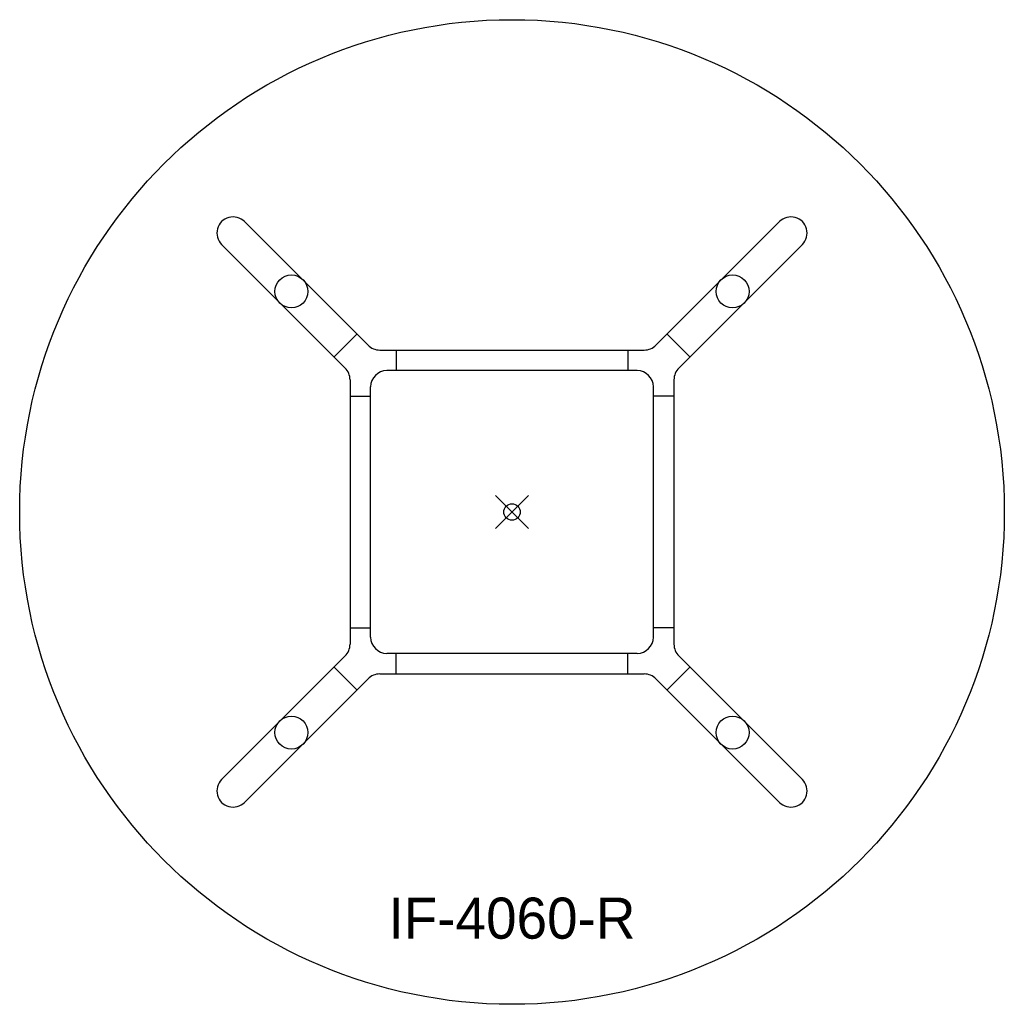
# Model space of a CAD drawing. Header units: inches. Extents: x -30 to 30, y -30 to 30.
import ezdxf
from ezdxf.enums import TextEntityAlignment as Align

# ---------------------------------------------------------------- set-up
doc = ezdxf.new("R2010")
doc.units = ezdxf.units.IN
doc.header["$PDMODE"] = 35
doc.layers.add('AFUCH-P', color=2, linetype='Continuous')
doc.layers.add('AFUCH-P-TN', color=2, linetype='Continuous')

msp = doc.modelspace()

# ---------------------------------------------------------------- linework, layer by layer
at = {"layer": 'AFUCH-P'}
for p, q in [((-8.771, 10.163), (-16.303, 17.695)), ((8.771, 10.163), (16.303, 17.695)), ((-10.163, 8.771), (-17.695, 16.303)), ((10.163, 8.771), (17.695, 16.303)), ((-9.453, 10.845), (-10.845, 9.453)), ((9.453, 10.845), (10.845, 9.453)), ((-8.064, 9.87), (8.064, 9.87)), ((-7.062, 9.87), (-7.062, 8.62)), ((7.062, 9.87), (7.062, 8.62)), ((7.62, 8.62), (-7.62, 8.62)), ((-9.87, 8.064), (-9.87, -8.064)), ((9.87, 8.064), (9.87, -8.064)), ((-8.62, -7.62), (-8.62, 7.62)), ((8.62, -7.62), (8.62, 7.62)), ((-9.87, 7.062), (-8.62, 7.062)), ((9.87, 7.062), (8.62, 7.062)), ((-9.87, -7.062), (-8.62, -7.062)), ((9.87, -7.062), (8.62, -7.062)), ((-10.163, -8.771), (-17.695, -16.303)), ((7.62, -8.62), (-7.62, -8.62)), ((-7.062, -9.87), (-7.062, -8.62)), ((7.062, -9.87), (7.062, -8.62)), ((10.163, -8.771), (17.695, -16.303)), ((-10.845, -9.453), (-9.453, -10.845)), ((10.845, -9.453), (9.453, -10.845)), ((-8.771, -10.163), (-16.303, -17.695)), ((-8.064, -9.87), (8.064, -9.87)), ((8.771, -10.163), (16.303, -17.695))]:
    msp.add_line(p, q, dxfattribs=at)
for centre, radius in [((0, 0), 30), ((-13.442, 13.442), 1.004), ((13.442, 13.442), 1.004), ((-13.442, -13.442), 1.004), ((13.442, -13.442), 1.004)]:
    msp.add_circle(centre, radius, dxfattribs=at)
for centre, radius, start, end in [((-16.999, 16.999), 0.984, 45, 225.0009), ((16.999, 16.999), 0.984, 314.9991, 135), ((-8.064, 10.87), 1, 225, 270), ((8.064, 10.87), 1, 270, 315), ((-10.87, 8.064), 1, 0, 45), ((-7.62, 7.62), 1, 90, 180), ((7.62, 7.62), 1, 360, 90), ((10.87, 8.064), 1, 135, 180), ((-7.62, -7.62), 1, 180, 270), ((7.62, -7.62), 1, 270, 360), ((-10.87, -8.064), 1, 315, 360), ((10.87, -8.064), 1, 180, 225), ((-8.064, -10.87), 1, 90, 135), ((8.064, -10.87), 1, 45, 90), ((-16.999, -16.999), 0.984, 134.9991, 315), ((16.999, -16.999), 0.984, 225, 45.0009)]:
    msp.add_arc(centre, radius, start, end, dxfattribs=at)
msp.add_point((0, 0), dxfattribs=at)

# ---------------------------------------------------------------- texts
at = {"layer": 'AFUCH-P-TN'}
msp.add_text('IF-4060-R', height=2.5, dxfattribs=at).set_placement((0, -26), align=Align.CENTER)

doc.saveas('drawing.dxf')
